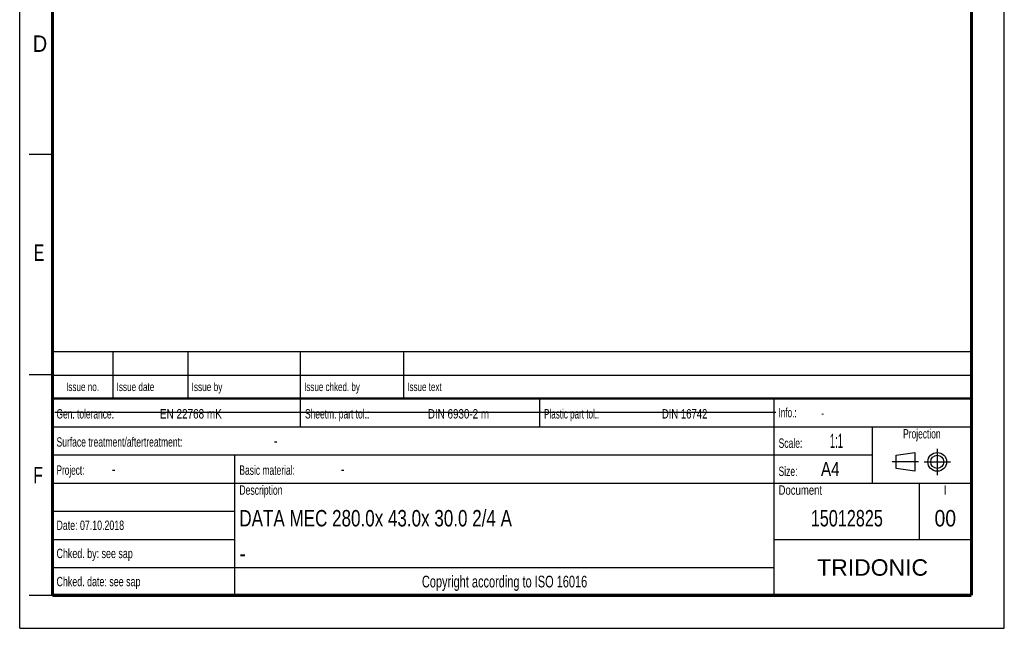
# Model space of a CAD drawing. Header units: millimetres. Extents: x 0 to 210, y 0 to 297.
# Tile 1 of 3: x 0 to 210, y 0 to 130. Entities that reach past the tile are written whole.
import ezdxf
from ezdxf.enums import TextEntityAlignment as Align

# ---------------------------------------------------------------- set-up
doc = ezdxf.new("R2010")
doc.units = ezdxf.units.MM
doc.header["$LTSCALE"] = 19.36
doc.linetypes.add('CENTER', pattern=[0.6, 0.375, -0.075, 0.075, -0.075])
doc.layers.get('0').update_dxf_attribs({"linetype": 'CONTINUOUS'})
doc.layers.add('DEFAULT_1', color=7, linetype='CENTER')
doc.layers.add('Z_NOTICE', color=7, linetype='CONTINUOUS')
doc.styles.get("Standard").update_dxf_attribs({"font": 'txt', "width": 0.7})
doc.styles.add('TEXTSTYLE_2', font='txt', dxfattribs={"width": 0.75})
doc.styles.add('TEXTSTYLE_4', font='arial.ttf')

# ---------------------------------------------------------------- blocks, each defined once
blk = doc.blocks.new('PROJEKTIONSMETHODE_BL0', base_point=(192.31, 35.47))
at = {"color": 2, "linetype": 'CONTINUOUS'}
for p, q in [((186.91, 36.87), (190.91, 37.47)), ((186.91, 34.07), (186.91, 36.87)), ((190.91, 37.47), (190.91, 33.47)), ((190.91, 33.47), (186.91, 34.07))]:
    blk.add_line(p, q, dxfattribs=at)
for radius in [2, 1.4]:
    blk.add_circle((195.71, 35.47), radius, dxfattribs=at)
at = {"layer": 'DEFAULT_1', "color": 2, "linetype": 'CENTER'}
for p, q in [((195.71, 38.27), (195.71, 32.67)), ((191.71, 35.47), (186.11, 35.47)), ((192.91, 35.47), (198.5, 35.47))]:
    blk.add_line(p, q, dxfattribs=at)

msp = doc.modelspace()

# ---------------------------------------------------------------- linework, layer by layer
at = {"color": 2, "linetype": 'CONTINUOUS'}
for p, q in [((0, 0), (0, 297)), ((210, 0), (210, 297)), ((7, 101), (2, 101)), ((6.91362, 48.96015), (6.91362, 58.96015)), ((6.91362, 58.96015), (202.91362, 58.96015)), ((19.91362, 48.96015), (19.91362, 58.96015)), ((35.91362, 48.96015), (35.91362, 58.96015)), ((59.91362, 48.96015), (59.91362, 58.96015)), ((81.91362, 48.96015), (81.91362, 58.96015)), ((202.91362, 48.96015), (202.91362, 58.96015)), ((7, 54), (2, 54)), ((6.91362, 53.96015), (202.91362, 53.96015)), ((6.91355, 6.96013), (6.91355, 48.96013)), ((6.91355, 48.96013), (202.91355, 48.96013)), ((6.91362, 48.96015), (202.91362, 48.96015)), ((59.91355, 42.96013), (59.91355, 48.96013)), ((110.91355, 42.96013), (110.91355, 48.96013)), ((160.91355, 6.96013), (160.91355, 48.96013)), ((202.91355, 6.96013), (202.91355, 48.96013)), ((6.91355, 42.96013), (202.91355, 42.96013)), ((181.91355, 30.96013), (181.91355, 42.96013)), ((6.91355, 36.96013), (181.91355, 36.96013)), ((45.91355, 6.96013), (45.91355, 36.96013)), ((6.91355, 30.96013), (202.91355, 30.96013)), ((191.91355, 18.96013), (191.91355, 30.96013)), ((6.91355, 24.96013), (45.91355, 24.96013)), ((6.91355, 18.96013), (45.91355, 18.96013)), ((160.91355, 18.96013), (202.91355, 18.96013)), ((6.91355, 12.96013), (160.91355, 12.96013)), ((7, 7), (2, 7)), ((6.91355, 6.96013), (202.91355, 6.96013)), ((0, 0), (210, 0))]:
    msp.add_line(p, q, dxfattribs=at)
at = {"color": 7, "linetype": 'CONTINUOUS'}
msp.add_line((7.46812, 46.04239), (161.26812, 46.04239), dxfattribs=at)
for points, const_width in [([(7, 7), (7, 290)], 0.7), ([(203, 7), (203, 290)], 0.7), ([(7, 49), (203, 49)], 0.5), ([(7, 7), (203, 7)], 0.7)]:
    msp.add_lwpolyline(points, dxfattribs=dict(at, const_width=const_width))

# ---------------------------------------------------------------- block references
at = {"color": 2, "linetype": 'CONTINUOUS'}
msp.add_blockref('PROJEKTIONSMETHODE_BL0', (192.30508, 35.46975), dxfattribs=at)

# ---------------------------------------------------------------- texts
at = {"color": 5, "linetype": 'CONTINUOUS', "style": 'TEXTSTYLE_2'}
for s, width, p in [('D', 0.904762, (2.80729, 122.85717)), ('E', 0.714286, (3.00245, 78.30247)), ('F', 0.714286, (2.92219, 30.89704))]:
    msp.add_text(s, height=3.5, dxfattribs=dict(at, width=width)).set_placement(p)
at = {"layer": 'Z_NOTICE', "color": 5, "linetype": 'CONTINUOUS', "style": 'TEXTSTYLE_2'}
for s, height, width, p in [('Issue date ', 1.8, 0.725108, (20.66362, 50.56015)), ('Issue by ', 1.8, 0.732804, (36.66362, 50.56015)), ('Issue chked. by', 1.8, 0.711111, (60.66362, 50.56015)), ('Issue text ', 1.8, 0.712121, (82.66362, 50.56015)), ('Gen. tolerance:', 2, 0.669841, (7.85105, 44.71013)), ('EN 22768 mK', 2, 0.792208, (29.91057, 44.71013)), ('Sheetm. part tol.:', 2, 0.67328, (60.85105, 44.71013)), ('DIN 6930-2 m', 2, 0.78373, (87.05343, 44.71013)), ('Plastic part tol.:', 2, 0.642857, (111.85105, 44.71013)), ('DIN 16742', 2, 0.759259, (136.95819, 44.71013)), ('Info.: ', 2, 0.64966, (161.85105, 44.96013)), ('Surface treatment/aftertreatment: ', 2, 0.681373, (7.85105, 38.71013)), ('Scale:  ', 2, 0.684524, (161.85105, 38.46013)), ('1:1', 3, 0.5, (172.80343, 38.46013)), ('-', 2.5, 0.714286, (54.18438, 38.71013)), ('Project: ', 2, 0.656085, (7.85105, 32.71013)), ('-', 2.5, 0.714286, (19.66057, 32.71013)), ('Basic material: ', 2, 0.675595, (46.85105, 32.71013)), ('-', 2.5, 0.714286, (68.47009, 32.71013)), ('Size: ', 2, 0.678571, (161.85105, 32.46013)), (' A4', 3, 0.809524, (169.9939, 32.46013)), ('Description', 2, 0.688312, (46.85105, 28.46013)), ('Document', 2, 0.761905, (161.85105, 28.46013)), ('Date: 07.10.2018', 2, 0.702381, (7.85105, 20.96013)), ('Chked. by: see sap', 2, 0.710317, (7.85105, 14.96013)), ('Chked. date: see sap', 2, 0.708333, (7.85105, 8.96013))]:
    msp.add_text(s, height=height, dxfattribs=dict(at, width=width)).set_placement(p)
for s, height, width, p in [('Issue no.', 1.8, 0.719577, (13.41362, 50.56015)), ('Projection', 2, 0.671429, (192.41355, 40.46013)), ('I', 2, 0.833333, (197.41355, 28.46013)), ('Copyright according to ISO 16016', 2.5, 0.700149, (103.41355, 8.71013))]:
    msp.add_text(s, height=height, dxfattribs=dict(at, width=width)).set_placement(p, align=Align.CENTER)
at = {"layer": 'Z_NOTICE', "color": 5, "linetype": 'CONTINUOUS', "width": 0.714286}
msp.add_text('-', height=1.8, dxfattribs=at).set_placement((170.94628, 44.96013))
at = {"layer": 'Z_NOTICE', "color": 7, "linetype": 'CONTINUOUS', "width": 0.776042}
msp.add_text('DATA MEC 280.0x 43.0x 30.0 2/4 A', height=3.5, dxfattribs=at).set_placement((46.85105, 21.71013))
at = {"layer": 'Z_NOTICE', "color": 7, "linetype": 'CONTINUOUS', "style": 'TEXTSTYLE_2'}
for s, width, p in [('15012825', 0.738095, (176.41355, 21.71013)), ('00', 0.880952, (197.41355, 21.71013))]:
    msp.add_text(s, height=3.5, dxfattribs=dict(at, width=width)).set_placement(p, align=Align.CENTER)
at = {"layer": 'Z_NOTICE', "color": 7, "linetype": 'CONTINUOUS', "style": 'TEXTSTYLE_2', "width": 0.904762}
msp.add_text('-', height=3.5, dxfattribs=at).set_placement((46.85105, 14.21013))
at = {"layer": 'Z_NOTICE', "color": 5, "linetype": 'CONTINUOUS', "style": 'TEXTSTYLE_4'}
msp.add_text('TRIDONIC', height=3.5, dxfattribs=at).set_placement((181.91355, 11.21013), align=Align.CENTER)

doc.saveas('drawing.dxf')
